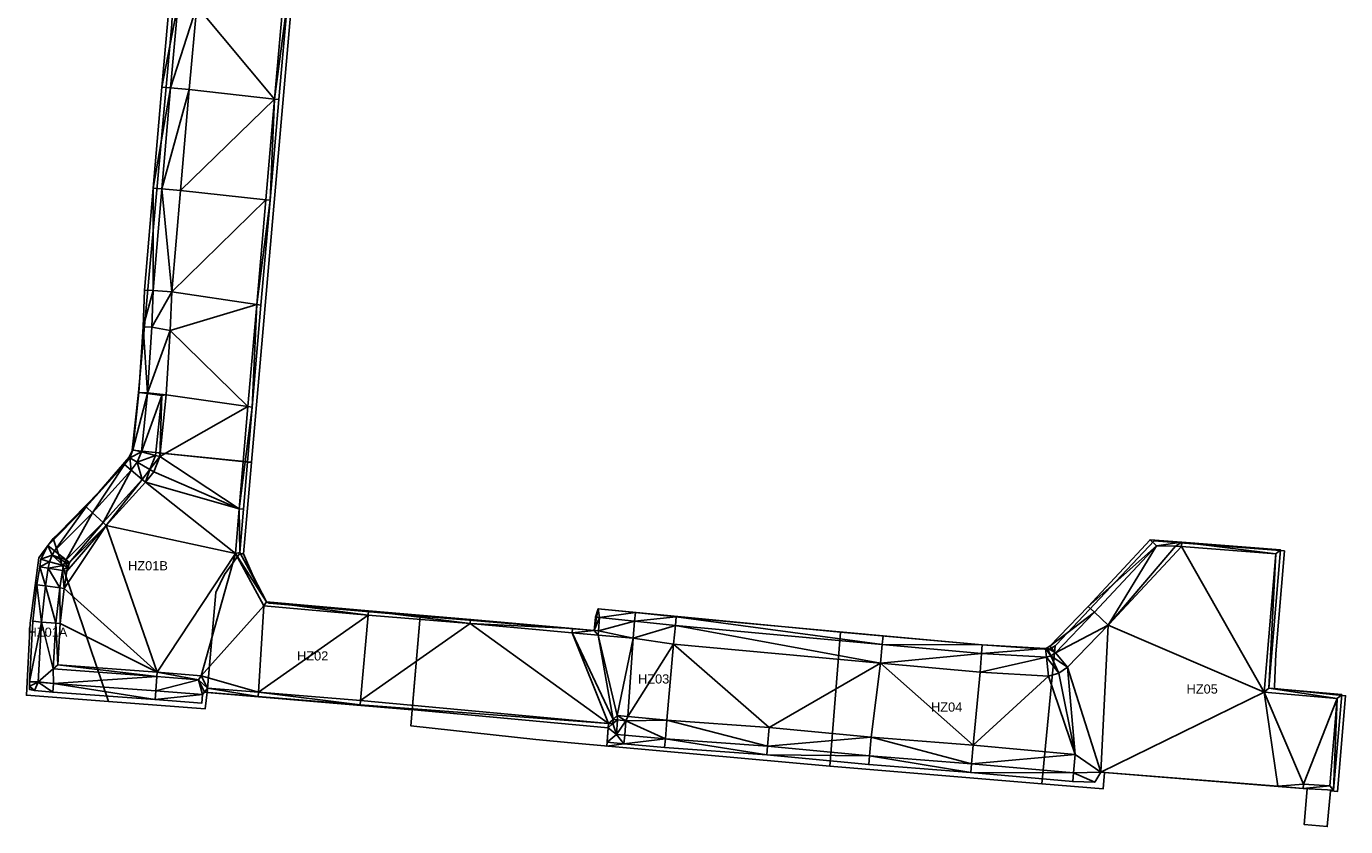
# Model space of a CAD drawing. Header units: inches. Extents: x 165249 to 166515, y 421241 to 425252.
# Tile 1 of 8: x 165536 to 166181, y 421241 to 421632. Entities that reach past the tile are written whole.
import ezdxf

# ---------------------------------------------------------------- set-up
doc = ezdxf.new("R2010")
doc.units = ezdxf.units.IN
doc.header["$MEASUREMENT"] = 0
for name, color, linetype in [('_MODEL', 7, 'Continuous'), ('Model_TIN', 9, 'Continuous'), ('TI21280_Monstervakken_0103', 5, 'Continuous')]:
    doc.layers.add(name, color=color, linetype=linetype)
doc.styles.get("Standard").update_dxf_attribs({"font": 'arial.ttf'})

msp = doc.modelspace()

# ---------------------------------------------------------------- linework, layer by layer
at = {"layer": '_MODEL', "color": 4}
msp.add_line((165591.3, 421452.86, 4.9), (165593.3, 421484.92, 4.9), dxfattribs=at)
at = {"layer": '_MODEL', "color": 3}
msp.add_line((165595.54, 421452.59, 3.2), (165597.55, 421484.69, 3.2), dxfattribs=at)
at = {"layer": '_MODEL', "color": 6}
for p, q in [((165604.66, 421451.75, 0.15), (165606.62, 421483.17, 0.15)), ((165820.68, 421291.02, 0.15), (165824.92, 421294.9, 0.15))]:
    msp.add_line(p, q, dxfattribs=at)
at = {"layer": '_MODEL', "color": 8}
for p, q in [((166085.22, 421380.85, 4.9), (166088.34, 421377.95, 3.2)), ((166085.22, 421380.85, 4.9), (166100.62, 421379.67, 0.85)), ((166088.34, 421377.95, 3.2), (166100.62, 421379.67, 0.85)), ((166097.68, 421377.65, 0.85), (166088.34, 421377.95, 3.2)), ((166097.68, 421377.65, 0.85), (166100.46, 421377.57, 0.15)), ((166100.46, 421377.57, 0.15), (166100.62, 421379.67, 0.85)), ((165814.24, 421342.99, 3.2), (165815.63, 421347.17, 4.9)), ((165816.33, 421342.83, 3.2), (165815.63, 421347.17, 4.9)), ((165813.73, 421336.56, 0.85), (165814.24, 421342.99, 3.2)), ((165815.84, 421336.38, 0.85), (165816.33, 421342.83, 3.2)), ((165815.65, 421334.28, 0.15), (165813.73, 421336.56, 0.85)), ((165813.73, 421336.56, 0.85), (165815.84, 421336.38, 0.85)), ((165815.65, 421334.28, 0.15), (165815.84, 421336.38, 0.85)), ((165622.32, 421305.16, 3.2), (165620.39, 421312.39, 0.85)), ((165622.32, 421305.16, 3.2), (165623.4, 421306.4, 0.85)), ((165621.98, 421300.92, 4.9), (165622.32, 421305.16, 3.2)), ((165822.72, 421290.98, 0.85), (165822.92, 421293.07, 0.15)), ((165824.58, 421285.76, 3.2), (165825.04, 421292.78, 0.85)), ((165820.48, 421288.93, 0.85), (165819.9, 421279.93, 4.9)), ((165820.48, 421288.93, 0.85), (165820.68, 421291.02, 0.15)), ((165824.58, 421285.76, 3.2), (165829.17, 421292.39, 0.85)), ((166058.14, 421262.44, 3.2), (166061.1, 421267.2, 0.15)), ((166047.39, 421262.64, 4.9), (166058.14, 421262.44, 3.2)), ((166160.03, 421259.25, 0.85), (166160.14, 421261.35, 0.15)), ((166147.59, 421260.36, 0.15), (166160.02, 421259.25, 0.85))]:
    msp.add_line(p, q, dxfattribs=at)
at = {"layer": '_MODEL', "color": 2}
for p, q in [((166097.68, 421377.65, 0.85), (166100.62, 421379.67, 0.85)), ((165822.72, 421290.98, 0.85), (165825.04, 421292.78, 0.85)), ((165825.04, 421292.78, 0.85), (165829.17, 421292.39, 0.85)), ((165820.48, 421288.93, 0.85), (165822.72, 421290.98, 0.85))]:
    msp.add_line(p, q, dxfattribs=at)
at = {"layer": '_MODEL', "color": 4, "elevation": 4.9}
for points in [[(165608.3, 421651.71), (165606.27, 421643.95), (165602.5, 421602.04), (165598.24, 421552.74), (165594.09, 421502.86), (165593.3, 421484.92)], [(165591.3, 421452.83), (165588.39, 421424.81), (165586.81, 421420.9), (165584.25, 421417.66), (165565.61, 421397), (165546.75, 421378.02), (165543.45, 421371.3), (165542.85, 421367.58), (165541.44, 421358.88), (165539.43, 421341), (165537.82, 421311.5), (165537.82, 421309.25), (165537.85, 421307.77), (165537.88, 421307.6), (165540.25, 421307.23), (165549.3, 421306.42), (165599.16, 421302.77), (165621.98, 421300.92)], [(165815.63, 421347.17), (165833.88, 421345.27), (165853.77, 421343.19), (165954.75, 421333.87), (166003.15, 421329.56), (166034.05, 421327.74), (166034.86, 421327.98), (166036.28, 421328.92), (166055.02, 421348.31), (166085.22, 421380.85)], [(166047.39, 421262.64), (165997.59, 421267.07), (165947.74, 421271.01), (165897.96, 421275.68), (165848.08, 421279.28), (165828.17, 421281.14), (165820.07, 421281.93)]]:
    msp.add_lwpolyline(points, dxfattribs=at)
at = {"layer": '_MODEL', "color": 3, "elevation": 3.2}
for points in [[(165612.52, 421651.08), (165610.47, 421643.22), (165606.73, 421601.66), (165602.47, 421552.38), (165598.33, 421502.59), (165597.55, 421484.69)], [(165595.52, 421452.33), (165592.56, 421423.77), (165590.52, 421418.73), (165587.49, 421414.92), (165568.7, 421394.07), (165550.13, 421375.39), (165548.86, 421373.26), (165547.57, 421370.14), (165547.05, 421366.9), (165545.65, 421358.3), (165543.66, 421340.64), (165542.07, 421311.38), (165542.07, 421311.33), (165549.64, 421310.66), (165599.49, 421307.01), (165622.32, 421305.16)], [(165816.33, 421342.83), (165833.44, 421341.04), (165853.36, 421338.96), (165954.37, 421329.64), (166002.84, 421325.32), (166034.55, 421323.46), (166036.67, 421324.08), (166039.02, 421325.64), (166058.11, 421345.39), (166088.34, 421377.95)], [(166058.14, 421262.44), (166047.77, 421266.87), (165997.95, 421271.31), (165948.11, 421275.24), (165898.31, 421279.91), (165848.43, 421283.52), (165828.57, 421285.37), (165824.58, 421285.76)]]:
    msp.add_lwpolyline(points, dxfattribs=at)
at = {"layer": '_MODEL', "color": 6, "elevation": 0.15}
for points in [[(165621.65, 421650.29), (165619.52, 421641.64), (165615.85, 421600.86), (165611.59, 421551.6), (165607.46, 421502.01), (165606.62, 421483.17)], [(165815.65, 421334.28), (165802.88, 421335.42), (165753.09, 421339.85), (165703.26, 421344.01), (165652.33, 421348.55), (165638.4, 421374.16), (165640.24, 421396.04), (165644.49, 421445.91), (165648.83, 421495.76), (165653.28, 421547.02), (165657.6, 421596.11), (165661.97, 421645.93), (165662.46, 421651.18)], [(165604.66, 421451.75), (165601.53, 421421.54), (165598.51, 421414.08), (165594.48, 421409), (165575.34, 421387.78), (165557.4, 421369.73), (165557.06, 421369.15), (165556.43, 421367.64), (165556.08, 421365.44), (165554.72, 421357.06), (165552.79, 421339.88), (165551.68, 421319.68), (165600.19, 421316.13), (165621.71, 421314.39)], [(165832.77, 421332.76), (165852.46, 421329.85), (165953.54, 421320.53), (166002.17, 421316.2), (166035.6, 421314.23), (166040.58, 421315.7), (166044.9, 421318.57), (166064.75, 421339.09), (166100.46, 421377.57)], [(166100.46, 421377.57), (166146.6, 421374.01), (166140.99, 421306.42), (166176.51, 421303.25), (166172.92, 421260.63), (166160.14, 421261.35)], [(165832.77, 421332.76), (165815.65, 421334.28)], [(165621.71, 421314.39), (165624.78, 421308.38)], [(165624.77, 421308.38), (165649.69, 421306.39), (165699.54, 421302.36), (165820.68, 421291.02)], [(165830.05, 421294.42), (165824.92, 421294.9)], [(166061.1, 421267.2), (166048.58, 421275.98), (165998.71, 421280.42), (165948.9, 421284.36), (165899.07, 421289.03), (165849.19, 421292.64), (165830.05, 421294.42)], [(166061.1, 421267.2), (166147.59, 421260.36), (166160.14, 421261.35)]]:
    msp.add_lwpolyline(points, dxfattribs=at)
at = {"layer": '_MODEL', "color": 2, "elevation": 0.85}
for points in [[(165813.73, 421336.56), (165803.07, 421337.51), (165753.27, 421341.94), (165703.44, 421346.11), (165653.64, 421350.54), (165640.54, 421374.61), (165642.34, 421395.87), (165646.58, 421445.73), (165650.92, 421495.58), (165655.38, 421546.84), (165659.69, 421595.93), (165664.07, 421645.75), (165664.55, 421650.98)], [(165602.51, 421451.37), (165599.47, 421422.06), (165596.68, 421415.15), (165592.87, 421410.36), (165573.82, 421389.23), (165555.73, 421371.03), (165555.17, 421370.09), (165554.4, 421368.21), (165554.01, 421365.77), (165552.64, 421357.35), (165550.69, 421340.06), (165549.47, 421317.74), (165600.03, 421314.04), (165620.39, 421312.39)], [(166100.62, 421379.67), (166148.86, 421375.94), (166143.26, 421308.33), (166178.77, 421305.16), (166174.85, 421258.42), (166160.02, 421259.25)], [(165620.39, 421312.39), (165623.4, 421306.4), (165649.52, 421304.29), (165699.36, 421300.26), (165820.48, 421288.93)]]:
    msp.add_lwpolyline(points, dxfattribs=at)
at = {"layer": 'Model_TIN'}
for points in [[(165610.47, 421643.22, 3.2), (165602.5, 421602.04, 4.9), (165606.27, 421643.95, 4.9), (165610.47, 421643.22, 3.2)], [(165606.73, 421601.66, 3.2), (165602.5, 421602.04, 4.9), (165610.47, 421643.22, 3.2), (165606.73, 421601.66, 3.2)], [(165619.52, 421641.64, 0.15), (165606.73, 421601.66, 3.2), (165610.47, 421643.22, 3.2), (165619.52, 421641.64, 0.15)], [(165615.85, 421600.86, 0.15), (165606.73, 421601.66, 3.2), (165619.52, 421641.64, 0.15), (165615.85, 421600.86, 0.15)], [(165615.85, 421600.86, 0.15), (165619.52, 421641.64, 0.15), (165657.6, 421596.11, 0.15), (165615.85, 421600.86, 0.15)], [(165661.97, 421645.93, 0.15), (165657.6, 421596.11, 0.15), (165619.52, 421641.64, 0.15), (165661.97, 421645.93, 0.15)], [(165661.97, 421645.93, 0.15), (165664.07, 421645.75, 0.85), (165657.6, 421596.11, 0.15), (165661.97, 421645.93, 0.15)], [(165657.6, 421596.11, 0.15), (165664.07, 421645.75, 0.85), (165659.69, 421595.93, 0.85), (165657.6, 421596.11, 0.15)], [(165598.24, 421552.74, 4.9), (165602.5, 421602.04, 4.9), (165606.73, 421601.66, 3.2), (165598.24, 421552.74, 4.9)], [(165602.47, 421552.38, 3.2), (165598.24, 421552.74, 4.9), (165606.73, 421601.66, 3.2), (165602.47, 421552.38, 3.2)], [(165606.73, 421601.66, 3.2), (165615.85, 421600.86, 0.15), (165602.47, 421552.38, 3.2), (165606.73, 421601.66, 3.2)], [(165615.85, 421600.86, 0.15), (165611.59, 421551.6, 0.15), (165602.47, 421552.38, 3.2), (165615.85, 421600.86, 0.15)], [(165615.85, 421600.86, 0.15), (165657.6, 421596.11, 0.15), (165611.59, 421551.6, 0.15), (165615.85, 421600.86, 0.15)], [(165653.28, 421547.02, 0.15), (165611.59, 421551.6, 0.15), (165657.6, 421596.11, 0.15), (165653.28, 421547.02, 0.15)], [(165657.6, 421596.11, 0.15), (165655.38, 421546.84, 0.85), (165653.28, 421547.02, 0.15), (165657.6, 421596.11, 0.15)], [(165657.6, 421596.11, 0.15), (165659.69, 421595.93, 0.85), (165655.38, 421546.84, 0.85), (165657.6, 421596.11, 0.15)], [(165598.33, 421502.59, 3.2), (165594.09, 421502.86, 4.9), (165598.24, 421552.74, 4.9), (165598.33, 421502.59, 3.2)], [(165598.33, 421502.59, 3.2), (165598.24, 421552.74, 4.9), (165602.47, 421552.38, 3.2), (165598.33, 421502.59, 3.2)], [(165602.47, 421552.38, 3.2), (165607.46, 421502.01, 0.15), (165598.33, 421502.59, 3.2), (165602.47, 421552.38, 3.2)], [(165602.47, 421552.38, 3.2), (165611.59, 421551.6, 0.15), (165607.46, 421502.01, 0.15), (165602.47, 421552.38, 3.2)], [(165653.28, 421547.02, 0.15), (165607.46, 421502.01, 0.15), (165611.59, 421551.6, 0.15), (165653.28, 421547.02, 0.15)], [(165648.83, 421495.76, 0.15), (165607.46, 421502.01, 0.15), (165653.28, 421547.02, 0.15), (165648.83, 421495.76, 0.15)], [(165653.28, 421547.02, 0.15), (165655.38, 421546.84, 0.85), (165648.83, 421495.76, 0.15), (165653.28, 421547.02, 0.15)], [(165655.38, 421546.84, 0.85), (165650.92, 421495.58, 0.85), (165648.83, 421495.76, 0.15), (165655.38, 421546.84, 0.85)], [(165598.33, 421502.59, 3.2), (165593.3, 421484.92, 4.9), (165594.09, 421502.86, 4.9), (165598.33, 421502.59, 3.2)], [(165598.33, 421502.59, 3.2), (165597.55, 421484.69, 3.2), (165593.3, 421484.92, 4.9), (165598.33, 421502.59, 3.2)], [(165597.55, 421484.69, 3.2), (165598.33, 421502.59, 3.2), (165607.46, 421502.01, 0.15), (165597.55, 421484.69, 3.2)], [(165597.55, 421484.69, 3.2), (165607.46, 421502.01, 0.15), (165606.62, 421483.17, 0.15), (165597.55, 421484.69, 3.2)], [(165648.83, 421495.76, 0.15), (165606.62, 421483.17, 0.15), (165607.46, 421502.01, 0.15), (165648.83, 421495.76, 0.15)], [(165606.62, 421483.17, 0.15), (165648.83, 421495.76, 0.15), (165644.49, 421445.91, 0.15), (165606.62, 421483.17, 0.15)], [(165646.58, 421445.73, 0.85), (165644.49, 421445.91, 0.15), (165648.83, 421495.76, 0.15), (165646.58, 421445.73, 0.85)], [(165648.83, 421495.76, 0.15), (165650.92, 421495.58, 0.85), (165646.58, 421445.73, 0.85), (165648.83, 421495.76, 0.15)], [(165591.3, 421452.86, 4.9), (165593.3, 421484.92, 4.9), (165595.54, 421452.59, 3.2), (165591.3, 421452.86, 4.9)], [(165593.3, 421484.92, 4.9), (165597.55, 421484.69, 3.2), (165595.54, 421452.59, 3.2), (165593.3, 421484.92, 4.9)], [(165597.55, 421484.69, 3.2), (165606.62, 421483.17, 0.15), (165595.54, 421452.59, 3.2), (165597.55, 421484.69, 3.2)], [(165595.54, 421452.59, 3.2), (165606.62, 421483.17, 0.15), (165604.66, 421451.75, 0.15), (165595.54, 421452.59, 3.2)], [(165644.49, 421445.91, 0.15), (165604.66, 421451.75, 0.15), (165606.62, 421483.17, 0.15), (165644.49, 421445.91, 0.15)], [(165595.52, 421452.33, 3.2), (165588.39, 421424.81, 4.9), (165591.3, 421452.83, 4.9), (165595.52, 421452.33, 3.2)], [(165592.56, 421423.77, 3.2), (165588.39, 421424.81, 4.9), (165595.52, 421452.33, 3.2), (165592.56, 421423.77, 3.2)], [(165595.52, 421452.33, 3.2), (165591.3, 421452.83, 4.9), (165591.3, 421452.86, 4.9), (165595.52, 421452.33, 3.2)], [(165591.3, 421452.86, 4.9), (165595.54, 421452.59, 3.2), (165595.52, 421452.33, 3.2), (165591.3, 421452.86, 4.9)], [(165602.51, 421451.37, 0.85), (165592.56, 421423.77, 3.2), (165595.52, 421452.33, 3.2), (165602.51, 421451.37, 0.85)], [(165599.47, 421422.06, 0.85), (165592.56, 421423.77, 3.2), (165602.51, 421451.37, 0.85), (165599.47, 421422.06, 0.85)], [(165602.51, 421451.37, 0.85), (165595.52, 421452.33, 3.2), (165595.54, 421452.59, 3.2), (165602.51, 421451.37, 0.85)], [(165602.51, 421451.37, 0.85), (165595.54, 421452.59, 3.2), (165604.66, 421451.75, 0.15), (165602.51, 421451.37, 0.85)], [(165599.47, 421422.06, 0.85), (165602.51, 421451.37, 0.85), (165601.53, 421421.54, 0.15), (165599.47, 421422.06, 0.85)], [(165601.53, 421421.54, 0.15), (165604.66, 421451.75, 0.15), (165644.49, 421445.91, 0.15), (165601.53, 421421.54, 0.15)], [(165602.51, 421451.37, 0.85), (165604.66, 421451.75, 0.15), (165601.53, 421421.54, 0.15), (165602.51, 421451.37, 0.85)], [(165644.49, 421445.91, 0.15), (165640.24, 421396.04, 0.15), (165601.53, 421421.54, 0.15), (165644.49, 421445.91, 0.15)], [(165646.58, 421445.73, 0.85), (165640.24, 421396.04, 0.15), (165644.49, 421445.91, 0.15), (165646.58, 421445.73, 0.85)], [(165642.34, 421395.87, 0.85), (165640.24, 421396.04, 0.15), (165646.58, 421445.73, 0.85), (165642.34, 421395.87, 0.85)], [(165592.56, 421423.77, 3.2), (165586.81, 421420.9, 4.9), (165588.39, 421424.81, 4.9), (165592.56, 421423.77, 3.2)], [(165590.52, 421418.73, 3.2), (165586.81, 421420.9, 4.9), (165592.56, 421423.77, 3.2), (165590.52, 421418.73, 3.2)], [(165599.47, 421422.06, 0.85), (165590.52, 421418.73, 3.2), (165592.56, 421423.77, 3.2), (165599.47, 421422.06, 0.85)], [(165596.68, 421415.15, 0.85), (165590.52, 421418.73, 3.2), (165599.47, 421422.06, 0.85), (165596.68, 421415.15, 0.85)], [(165596.68, 421415.15, 0.85), (165599.47, 421422.06, 0.85), (165601.53, 421421.54, 0.15), (165596.68, 421415.15, 0.85)], [(165568.7, 421394.07, 3.2), (165565.61, 421397, 4.9), (165584.25, 421417.66, 4.9), (165568.7, 421394.07, 3.2)], [(165568.7, 421394.07, 3.2), (165584.25, 421417.66, 4.9), (165587.49, 421414.92, 3.2), (165568.7, 421394.07, 3.2)], [(165587.49, 421414.92, 3.2), (165584.25, 421417.66, 4.9), (165586.81, 421420.9, 4.9), (165587.49, 421414.92, 3.2)], [(165587.49, 421414.92, 3.2), (165586.81, 421420.9, 4.9), (165590.52, 421418.73, 3.2), (165587.49, 421414.92, 3.2)], [(165590.52, 421418.73, 3.2), (165592.87, 421410.36, 0.85), (165587.49, 421414.92, 3.2), (165590.52, 421418.73, 3.2)], [(165590.52, 421418.73, 3.2), (165596.68, 421415.15, 0.85), (165592.87, 421410.36, 0.85), (165590.52, 421418.73, 3.2)], [(165598.51, 421414.08, 0.15), (165596.68, 421415.15, 0.85), (165601.53, 421421.54, 0.15), (165598.51, 421414.08, 0.15)], [(165598.51, 421414.08, 0.15), (165601.53, 421421.54, 0.15), (165640.24, 421396.04, 0.15), (165598.51, 421414.08, 0.15)], [(165587.49, 421414.92, 3.2), (165573.82, 421389.23, 0.85), (165568.7, 421394.07, 3.2), (165587.49, 421414.92, 3.2)], [(165587.49, 421414.92, 3.2), (165592.87, 421410.36, 0.85), (165573.82, 421389.23, 0.85), (165587.49, 421414.92, 3.2)], [(165575.34, 421387.78, 0.15), (165573.82, 421389.23, 0.85), (165592.87, 421410.36, 0.85), (165575.34, 421387.78, 0.15)], [(165594.48, 421409, 0.15), (165575.34, 421387.78, 0.15), (165592.87, 421410.36, 0.85), (165594.48, 421409, 0.15)], [(165594.48, 421409, 0.15), (165638.4, 421374.16, 0.15), (165575.34, 421387.78, 0.15), (165594.48, 421409, 0.15)], [(165594.48, 421409, 0.15), (165592.87, 421410.36, 0.85), (165596.68, 421415.15, 0.85), (165594.48, 421409, 0.15)], [(165596.68, 421415.15, 0.85), (165598.51, 421414.08, 0.15), (165594.48, 421409, 0.15), (165596.68, 421415.15, 0.85)], [(165598.51, 421414.08, 0.15), (165640.24, 421396.04, 0.15), (165594.48, 421409, 0.15), (165598.51, 421414.08, 0.15)], [(165640.24, 421396.04, 0.15), (165638.4, 421374.16, 0.15), (165594.48, 421409, 0.15), (165640.24, 421396.04, 0.15)], [(165565.61, 421397, 4.9), (165550.13, 421375.39, 3.2), (165546.75, 421378.02, 4.9), (165565.61, 421397, 4.9)], [(165568.7, 421394.07, 3.2), (165550.13, 421375.39, 3.2), (165565.61, 421397, 4.9), (165568.7, 421394.07, 3.2)], [(165640.54, 421374.61, 0.85), (165638.4, 421374.16, 0.15), (165640.24, 421396.04, 0.15), (165640.54, 421374.61, 0.85)], [(165640.54, 421374.61, 0.85), (165640.24, 421396.04, 0.15), (165642.34, 421395.87, 0.85), (165640.54, 421374.61, 0.85)], [(165555.73, 421371.03, 0.85), (165550.13, 421375.39, 3.2), (165568.7, 421394.07, 3.2), (165555.73, 421371.03, 0.85)], [(165568.7, 421394.07, 3.2), (165573.82, 421389.23, 0.85), (165555.73, 421371.03, 0.85), (165568.7, 421394.07, 3.2)], [(165575.34, 421387.78, 0.15), (165600.19, 421316.13, 0.15), (165554.72, 421357.06, 0.15), (165575.34, 421387.78, 0.15)], [(165556.08, 421365.44, 0.15), (165575.34, 421387.78, 0.15), (165554.72, 421357.06, 0.15), (165556.08, 421365.44, 0.15)], [(165557.4, 421369.73, 0.15), (165555.73, 421371.03, 0.85), (165573.82, 421389.23, 0.85), (165557.4, 421369.73, 0.15)], [(165556.08, 421365.44, 0.15), (165557.4, 421369.73, 0.15), (165575.34, 421387.78, 0.15), (165556.08, 421365.44, 0.15)], [(165557.4, 421369.73, 0.15), (165573.82, 421389.23, 0.85), (165575.34, 421387.78, 0.15), (165557.4, 421369.73, 0.15)], [(165575.34, 421387.78, 0.15), (165638.4, 421374.16, 0.15), (165600.19, 421316.13, 0.15), (165575.34, 421387.78, 0.15)], [(165543.45, 421371.3, 4.9), (165546.75, 421378.02, 4.9), (165548.86, 421373.26, 3.2), (165543.45, 421371.3, 4.9)], [(165546.75, 421378.02, 4.9), (165550.13, 421375.39, 3.2), (165548.86, 421373.26, 3.2), (165546.75, 421378.02, 4.9)], [(166085.22, 421380.85, 4.9), (166088.34, 421377.95, 3.2), (166055.02, 421348.31, 4.9), (166085.22, 421380.85, 4.9)], [(166055.02, 421348.31, 4.9), (166088.34, 421377.95, 3.2), (166058.11, 421345.39, 3.2), (166055.02, 421348.31, 4.9)], [(166058.11, 421345.39, 3.2), (166088.34, 421377.95, 3.2), (166064.75, 421339.09, 0.15), (166058.11, 421345.39, 3.2)], [(166064.75, 421339.09, 0.15), (166088.34, 421377.95, 3.2), (166097.68, 421377.65, 0.85), (166064.75, 421339.09, 0.15)], [(166064.75, 421339.09, 0.15), (166097.68, 421377.65, 0.85), (166100.46, 421377.57, 0.15), (166064.75, 421339.09, 0.15)], [(166064.75, 421339.09, 0.15), (166100.46, 421377.57, 0.15), (166140.99, 421306.42, 0.15), (166064.75, 421339.09, 0.15)], [(166088.34, 421377.95, 3.2), (166085.22, 421380.85, 4.9), (166100.62, 421379.67, 0.85), (166088.34, 421377.95, 3.2)], [(166100.62, 421379.67, 0.85), (166097.68, 421377.65, 0.85), (166088.34, 421377.95, 3.2), (166100.62, 421379.67, 0.85)], [(166100.46, 421377.57, 0.15), (166097.68, 421377.65, 0.85), (166100.62, 421379.67, 0.85), (166100.46, 421377.57, 0.15)], [(166146.6, 421374.01, 0.15), (166100.46, 421377.57, 0.15), (166100.62, 421379.67, 0.85), (166146.6, 421374.01, 0.15)], [(166140.99, 421306.42, 0.15), (166100.46, 421377.57, 0.15), (166146.6, 421374.01, 0.15), (166140.99, 421306.42, 0.15)], [(166146.6, 421374.01, 0.15), (166100.62, 421379.67, 0.85), (166148.86, 421375.94, 0.85), (166146.6, 421374.01, 0.15)], [(165542.85, 421367.58, 4.9), (165543.45, 421371.3, 4.9), (165547.57, 421370.14, 3.2), (165542.85, 421367.58, 4.9)], [(165542.85, 421367.58, 4.9), (165547.57, 421370.14, 3.2), (165547.05, 421366.9, 3.2), (165542.85, 421367.58, 4.9)], [(165548.86, 421373.26, 3.2), (165547.57, 421370.14, 3.2), (165543.45, 421371.3, 4.9), (165548.86, 421373.26, 3.2)], [(165554.4, 421368.21, 0.85), (165547.05, 421366.9, 3.2), (165547.57, 421370.14, 3.2), (165554.4, 421368.21, 0.85)], [(165554.4, 421368.21, 0.85), (165547.57, 421370.14, 3.2), (165548.86, 421373.26, 3.2), (165554.4, 421368.21, 0.85)], [(165548.86, 421373.26, 3.2), (165550.13, 421375.39, 3.2), (165555.73, 421371.03, 0.85), (165548.86, 421373.26, 3.2)], [(165555.17, 421370.09, 0.85), (165548.86, 421373.26, 3.2), (165555.73, 421371.03, 0.85), (165555.17, 421370.09, 0.85)], [(165555.17, 421370.09, 0.85), (165554.4, 421368.21, 0.85), (165548.86, 421373.26, 3.2), (165555.17, 421370.09, 0.85)], [(165555.17, 421370.09, 0.85), (165556.43, 421367.64, 0.15), (165554.4, 421368.21, 0.85), (165555.17, 421370.09, 0.85)], [(165557.4, 421369.73, 0.15), (165555.17, 421370.09, 0.85), (165555.73, 421371.03, 0.85), (165557.4, 421369.73, 0.15)], [(165557.06, 421369.15, 0.15), (165556.43, 421367.64, 0.15), (165555.17, 421370.09, 0.85), (165557.06, 421369.15, 0.15)], [(165557.4, 421369.73, 0.15), (165557.06, 421369.15, 0.15), (165555.17, 421370.09, 0.85), (165557.4, 421369.73, 0.15)], [(165638.4, 421374.16, 0.15), (165621.71, 421314.39, 0.15), (165600.19, 421316.13, 0.15), (165638.4, 421374.16, 0.15)], [(165652.33, 421348.55, 0.15), (165621.71, 421314.39, 0.15), (165638.4, 421374.16, 0.15), (165652.33, 421348.55, 0.15)], [(165640.54, 421374.61, 0.85), (165653.64, 421350.54, 0.85), (165638.4, 421374.16, 0.15), (165640.54, 421374.61, 0.85)], [(165653.64, 421350.54, 0.85), (165652.33, 421348.55, 0.15), (165638.4, 421374.16, 0.15), (165653.64, 421350.54, 0.85)], [(166146.6, 421374.01, 0.15), (166143.26, 421308.33, 0.85), (166140.99, 421306.42, 0.15), (166146.6, 421374.01, 0.15)], [(166143.26, 421308.33, 0.85), (166146.6, 421374.01, 0.15), (166148.86, 421375.94, 0.85), (166143.26, 421308.33, 0.85)], [(165541.44, 421358.88, 4.9), (165542.85, 421367.58, 4.9), (165545.65, 421358.3, 3.2), (165541.44, 421358.88, 4.9)], [(165547.05, 421366.9, 3.2), (165545.65, 421358.3, 3.2), (165542.85, 421367.58, 4.9), (165547.05, 421366.9, 3.2)], [(165547.05, 421366.9, 3.2), (165552.64, 421357.35, 0.85), (165545.65, 421358.3, 3.2), (165547.05, 421366.9, 3.2)], [(165554.01, 421365.77, 0.85), (165547.05, 421366.9, 3.2), (165554.4, 421368.21, 0.85), (165554.01, 421365.77, 0.85)], [(165552.64, 421357.35, 0.85), (165547.05, 421366.9, 3.2), (165554.01, 421365.77, 0.85), (165552.64, 421357.35, 0.85)], [(165552.64, 421357.35, 0.85), (165554.01, 421365.77, 0.85), (165554.72, 421357.06, 0.15), (165552.64, 421357.35, 0.85)], [(165556.43, 421367.64, 0.15), (165554.01, 421365.77, 0.85), (165554.4, 421368.21, 0.85), (165556.43, 421367.64, 0.15)], [(165556.43, 421367.64, 0.15), (165556.08, 421365.44, 0.15), (165554.01, 421365.77, 0.85), (165556.43, 421367.64, 0.15)], [(165556.08, 421365.44, 0.15), (165554.72, 421357.06, 0.15), (165554.01, 421365.77, 0.85), (165556.08, 421365.44, 0.15)], [(165556.43, 421367.64, 0.15), (165557.4, 421369.73, 0.15), (165556.08, 421365.44, 0.15), (165556.43, 421367.64, 0.15)], [(165556.43, 421367.64, 0.15), (165557.06, 421369.15, 0.15), (165557.4, 421369.73, 0.15), (165556.43, 421367.64, 0.15)], [(165543.66, 421340.64, 3.2), (165539.43, 421341, 4.9), (165541.44, 421358.88, 4.9), (165543.66, 421340.64, 3.2)], [(165545.65, 421358.3, 3.2), (165543.66, 421340.64, 3.2), (165541.44, 421358.88, 4.9), (165545.65, 421358.3, 3.2)], [(165543.66, 421340.64, 3.2), (165545.65, 421358.3, 3.2), (165550.69, 421340.06, 0.85), (165543.66, 421340.64, 3.2)], [(165545.65, 421358.3, 3.2), (165552.64, 421357.35, 0.85), (165550.69, 421340.06, 0.85), (165545.65, 421358.3, 3.2)], [(165550.69, 421340.06, 0.85), (165552.64, 421357.35, 0.85), (165552.79, 421339.88, 0.15), (165550.69, 421340.06, 0.85)], [(165552.64, 421357.35, 0.85), (165554.72, 421357.06, 0.15), (165552.79, 421339.88, 0.15), (165552.64, 421357.35, 0.85)], [(165600.19, 421316.13, 0.15), (165552.79, 421339.88, 0.15), (165554.72, 421357.06, 0.15), (165600.19, 421316.13, 0.15)], [(165652.33, 421348.55, 0.15), (165649.69, 421306.39, 0.15), (165621.71, 421314.39, 0.15), (165652.33, 421348.55, 0.15)], [(165652.33, 421348.55, 0.15), (165703.26, 421344.01, 0.15), (165649.69, 421306.39, 0.15), (165652.33, 421348.55, 0.15)], [(165652.33, 421348.55, 0.15), (165653.64, 421350.54, 0.85), (165703.26, 421344.01, 0.15), (165652.33, 421348.55, 0.15)], [(165653.64, 421350.54, 0.85), (165703.44, 421346.11, 0.85), (165703.26, 421344.01, 0.15), (165653.64, 421350.54, 0.85)], [(165703.26, 421344.01, 0.15), (165703.44, 421346.11, 0.85), (165753.09, 421339.85, 0.15), (165703.26, 421344.01, 0.15)], [(165703.44, 421346.11, 0.85), (165753.27, 421341.94, 0.85), (165753.09, 421339.85, 0.15), (165703.44, 421346.11, 0.85)], [(165814.24, 421342.99, 3.2), (165815.63, 421347.17, 4.9), (165816.33, 421342.83, 3.2), (165814.24, 421342.99, 3.2)], [(165815.63, 421347.17, 4.9), (165815.63, 421347.17, 4.9), (165814.24, 421342.99, 3.2), (165815.63, 421347.17, 4.9)], [(165833.88, 421345.27, 4.9), (165816.33, 421342.83, 3.2), (165815.63, 421347.17, 4.9), (165833.88, 421345.27, 4.9)], [(165833.88, 421345.27, 4.9), (165833.44, 421341.04, 3.2), (165816.33, 421342.83, 3.2), (165833.88, 421345.27, 4.9)], [(165833.44, 421341.04, 3.2), (165833.88, 421345.27, 4.9), (165853.77, 421343.19, 4.9), (165833.44, 421341.04, 3.2)], [(166055.02, 421348.31, 4.9), (166058.11, 421345.39, 3.2), (166036.28, 421328.92, 4.9), (166055.02, 421348.31, 4.9)], [(166039.02, 421325.64, 3.2), (166036.28, 421328.92, 4.9), (166058.11, 421345.39, 3.2), (166039.02, 421325.64, 3.2)], [(166058.11, 421345.39, 3.2), (166064.75, 421339.09, 0.15), (166039.02, 421325.64, 3.2), (166058.11, 421345.39, 3.2)], [(165537.82, 421311.5, 4.9), (165539.43, 421341, 4.9), (165543.66, 421340.64, 3.2), (165537.82, 421311.5, 4.9)], [(165542.07, 421311.38, 3.2), (165537.82, 421311.5, 4.9), (165543.66, 421340.64, 3.2), (165542.07, 421311.38, 3.2)], [(165543.66, 421340.64, 3.2), (165549.47, 421317.74, 0.85), (165542.07, 421311.38, 3.2), (165543.66, 421340.64, 3.2)], [(165549.47, 421317.74, 0.85), (165543.66, 421340.64, 3.2), (165550.69, 421340.06, 0.85), (165549.47, 421317.74, 0.85)], [(165550.69, 421340.06, 0.85), (165551.68, 421319.68, 0.15), (165549.47, 421317.74, 0.85), (165550.69, 421340.06, 0.85)], [(165550.69, 421340.06, 0.85), (165552.79, 421339.88, 0.15), (165551.68, 421319.68, 0.15), (165550.69, 421340.06, 0.85)], [(165600.19, 421316.13, 0.15), (165551.68, 421319.68, 0.15), (165552.79, 421339.88, 0.15), (165600.19, 421316.13, 0.15)], [(165703.26, 421344.01, 0.15), (165699.54, 421302.36, 0.15), (165649.69, 421306.39, 0.15), (165703.26, 421344.01, 0.15)], [(165703.26, 421344.01, 0.15), (165753.09, 421339.85, 0.15), (165699.54, 421302.36, 0.15), (165703.26, 421344.01, 0.15)], [(165699.54, 421302.36, 0.15), (165753.09, 421339.85, 0.15), (165820.68, 421291.02, 0.15), (165699.54, 421302.36, 0.15)], [(165753.09, 421339.85, 0.15), (165753.27, 421341.94, 0.85), (165803.07, 421337.51, 0.85), (165753.09, 421339.85, 0.15)], [(165802.88, 421335.42, 0.15), (165820.68, 421291.02, 0.15), (165753.09, 421339.85, 0.15), (165802.88, 421335.42, 0.15)], [(165802.88, 421335.42, 0.15), (165753.09, 421339.85, 0.15), (165803.07, 421337.51, 0.85), (165802.88, 421335.42, 0.15)], [(165814.24, 421342.99, 3.2), (165816.33, 421342.83, 3.2), (165813.73, 421336.56, 0.85), (165814.24, 421342.99, 3.2)], [(165816.33, 421342.83, 3.2), (165815.84, 421336.38, 0.85), (165813.73, 421336.56, 0.85), (165816.33, 421342.83, 3.2)], [(165833.44, 421341.04, 3.2), (165815.84, 421336.38, 0.85), (165816.33, 421342.83, 3.2), (165833.44, 421341.04, 3.2)], [(165833.44, 421341.04, 3.2), (165832.77, 421332.76, 0.15), (165815.84, 421336.38, 0.85), (165833.44, 421341.04, 3.2)], [(165832.77, 421332.76, 0.15), (165833.44, 421341.04, 3.2), (165853.36, 421338.96, 3.2), (165832.77, 421332.76, 0.15)], [(165853.36, 421338.96, 3.2), (165852.46, 421329.85, 0.15), (165832.77, 421332.76, 0.15), (165853.36, 421338.96, 3.2)], [(165853.77, 421343.19, 4.9), (165853.36, 421338.96, 3.2), (165833.44, 421341.04, 3.2), (165853.77, 421343.19, 4.9)], [(165852.46, 421329.85, 0.15), (165853.36, 421338.96, 3.2), (165953.54, 421320.53, 0.15), (165852.46, 421329.85, 0.15)], [(165853.36, 421338.96, 3.2), (165853.77, 421343.19, 4.9), (165954.37, 421329.64, 3.2), (165853.36, 421338.96, 3.2)], [(165853.36, 421338.96, 3.2), (165954.37, 421329.64, 3.2), (165953.54, 421320.53, 0.15), (165853.36, 421338.96, 3.2)], [(165853.77, 421343.19, 4.9), (165954.75, 421333.87, 4.9), (165954.37, 421329.64, 3.2), (165853.77, 421343.19, 4.9)], [(166064.75, 421339.09, 0.15), (166044.9, 421318.57, 0.15), (166039.02, 421325.64, 3.2), (166064.75, 421339.09, 0.15)], [(166061.1, 421267.2, 0.15), (166044.9, 421318.57, 0.15), (166064.75, 421339.09, 0.15), (166061.1, 421267.2, 0.15)], [(166140.99, 421306.42, 0.15), (166061.1, 421267.2, 0.15), (166064.75, 421339.09, 0.15), (166140.99, 421306.42, 0.15)], [(165802.88, 421335.42, 0.15), (165803.07, 421337.51, 0.85), (165813.73, 421336.56, 0.85), (165802.88, 421335.42, 0.15)], [(165815.65, 421334.28, 0.15), (165802.88, 421335.42, 0.15), (165813.73, 421336.56, 0.85), (165815.65, 421334.28, 0.15)], [(165815.65, 421334.28, 0.15), (165822.92, 421293.07, 0.15), (165802.88, 421335.42, 0.15), (165815.65, 421334.28, 0.15)], [(165822.92, 421293.07, 0.15), (165820.68, 421291.02, 0.15), (165802.88, 421335.42, 0.15), (165822.92, 421293.07, 0.15)], [(165815.65, 421334.28, 0.15), (165813.73, 421336.56, 0.85), (165815.84, 421336.38, 0.85), (165815.65, 421334.28, 0.15)], [(165815.65, 421334.28, 0.15), (165815.84, 421336.38, 0.85), (165832.77, 421332.76, 0.15), (165815.65, 421334.28, 0.15)], [(165824.92, 421294.9, 0.15), (165815.65, 421334.28, 0.15), (165832.77, 421332.76, 0.15), (165824.92, 421294.9, 0.15)], [(165824.92, 421294.9, 0.15), (165822.92, 421293.07, 0.15), (165815.65, 421334.28, 0.15), (165824.92, 421294.9, 0.15)], [(165824.92, 421294.9, 0.15), (165832.77, 421332.76, 0.15), (165830.05, 421294.42, 0.15), (165824.92, 421294.9, 0.15)], [(165830.05, 421294.42, 0.15), (165832.77, 421332.76, 0.15), (165852.46, 421329.85, 0.15), (165830.05, 421294.42, 0.15)], [(165954.37, 421329.64, 3.2), (165954.75, 421333.87, 4.9), (166003.15, 421329.56, 4.9), (165954.37, 421329.64, 3.2)], [(165849.19, 421292.64, 0.15), (165830.05, 421294.42, 0.15), (165852.46, 421329.85, 0.15), (165849.19, 421292.64, 0.15)], [(165852.46, 421329.85, 0.15), (165899.07, 421289.03, 0.15), (165849.19, 421292.64, 0.15), (165852.46, 421329.85, 0.15)], [(165953.54, 421320.53, 0.15), (165899.07, 421289.03, 0.15), (165852.46, 421329.85, 0.15), (165953.54, 421320.53, 0.15)], [(165953.54, 421320.53, 0.15), (165954.37, 421329.64, 3.2), (166002.84, 421325.32, 3.2), (165953.54, 421320.53, 0.15)], [(166002.84, 421325.32, 3.2), (166002.17, 421316.2, 0.15), (165953.54, 421320.53, 0.15), (166002.84, 421325.32, 3.2)], [(166003.15, 421329.56, 4.9), (166002.84, 421325.32, 3.2), (165954.37, 421329.64, 3.2), (166003.15, 421329.56, 4.9)], [(166002.17, 421316.2, 0.15), (166002.84, 421325.32, 3.2), (166034.55, 421323.46, 3.2), (166002.17, 421316.2, 0.15)], [(166002.84, 421325.32, 3.2), (166003.15, 421329.56, 4.9), (166034.05, 421327.74, 4.9), (166002.84, 421325.32, 3.2)], [(166034.05, 421327.74, 4.9), (166034.55, 421323.46, 3.2), (166002.84, 421325.32, 3.2), (166034.05, 421327.74, 4.9)], [(166034.86, 421327.98, 4.9), (166036.67, 421324.08, 3.2), (166034.05, 421327.74, 4.9), (166034.86, 421327.98, 4.9)], [(166034.55, 421323.46, 3.2), (166034.05, 421327.74, 4.9), (166036.67, 421324.08, 3.2), (166034.55, 421323.46, 3.2)], [(166036.28, 421328.92, 4.9), (166039.02, 421325.64, 3.2), (166034.86, 421327.98, 4.9), (166036.28, 421328.92, 4.9)], [(166036.67, 421324.08, 3.2), (166034.86, 421327.98, 4.9), (166039.02, 421325.64, 3.2), (166036.67, 421324.08, 3.2)], [(166039.02, 421325.64, 3.2), (166044.9, 421318.57, 0.15), (166036.67, 421324.08, 3.2), (166039.02, 421325.64, 3.2)], [(165549.47, 421317.74, 0.85), (165551.68, 421319.68, 0.15), (165600.03, 421314.04, 0.85), (165549.47, 421317.74, 0.85)], [(165600.19, 421316.13, 0.15), (165600.03, 421314.04, 0.85), (165551.68, 421319.68, 0.15), (165600.19, 421316.13, 0.15)], [(165899.07, 421289.03, 0.15), (165953.54, 421320.53, 0.15), (165948.9, 421284.36, 0.15), (165899.07, 421289.03, 0.15)], [(165948.9, 421284.36, 0.15), (165953.54, 421320.53, 0.15), (165998.71, 421280.42, 0.15), (165948.9, 421284.36, 0.15)], [(165998.71, 421280.42, 0.15), (165953.54, 421320.53, 0.15), (166002.17, 421316.2, 0.15), (165998.71, 421280.42, 0.15)], [(166034.55, 421323.46, 3.2), (166035.6, 421314.23, 0.15), (166002.17, 421316.2, 0.15), (166034.55, 421323.46, 3.2)], [(166036.67, 421324.08, 3.2), (166040.58, 421315.7, 0.15), (166034.55, 421323.46, 3.2), (166036.67, 421324.08, 3.2)], [(166040.58, 421315.7, 0.15), (166035.6, 421314.23, 0.15), (166034.55, 421323.46, 3.2), (166040.58, 421315.7, 0.15)], [(166044.9, 421318.57, 0.15), (166040.58, 421315.7, 0.15), (166036.67, 421324.08, 3.2), (166044.9, 421318.57, 0.15)], [(166040.58, 421315.7, 0.15), (166044.9, 421318.57, 0.15), (166048.58, 421275.98, 0.15), (166040.58, 421315.7, 0.15)], [(166044.9, 421318.57, 0.15), (166061.1, 421267.2, 0.15), (166048.58, 421275.98, 0.15), (166044.9, 421318.57, 0.15)], [(165549.47, 421317.74, 0.85), (165549.64, 421310.66, 3.2), (165542.07, 421311.38, 3.2), (165549.47, 421317.74, 0.85)], [(165600.03, 421314.04, 0.85), (165549.64, 421310.66, 3.2), (165549.47, 421317.74, 0.85), (165600.03, 421314.04, 0.85)], [(165600.03, 421314.04, 0.85), (165599.49, 421307.01, 3.2), (165549.64, 421310.66, 3.2), (165600.03, 421314.04, 0.85)], [(165599.49, 421307.01, 3.2), (165600.03, 421314.04, 0.85), (165620.39, 421312.39, 0.85), (165599.49, 421307.01, 3.2)], [(165599.49, 421307.01, 3.2), (165620.39, 421312.39, 0.85), (165622.32, 421305.16, 3.2), (165599.49, 421307.01, 3.2)], [(165600.03, 421314.04, 0.85), (165600.19, 421316.13, 0.15), (165620.39, 421312.39, 0.85), (165600.03, 421314.04, 0.85)], [(165621.71, 421314.39, 0.15), (165620.39, 421312.39, 0.85), (165600.19, 421316.13, 0.15), (165621.71, 421314.39, 0.15)], [(165621.71, 421314.39, 0.15), (165624.77, 421308.38, 0.15), (165620.39, 421312.39, 0.85), (165621.71, 421314.39, 0.15)], [(165623.4, 421306.4, 0.85), (165622.32, 421305.16, 3.2), (165620.39, 421312.39, 0.85), (165623.4, 421306.4, 0.85)], [(165624.77, 421308.38, 0.15), (165623.4, 421306.4, 0.85), (165620.39, 421312.39, 0.85), (165624.77, 421308.38, 0.15)], [(165624.78, 421308.38, 0.15), (165624.77, 421308.38, 0.15), (165621.71, 421314.39, 0.15), (165624.78, 421308.38, 0.15)], [(165624.78, 421308.38, 0.15), (165621.71, 421314.39, 0.15), (165649.69, 421306.39, 0.15), (165624.78, 421308.38, 0.15)], [(165998.71, 421280.42, 0.15), (166002.17, 421316.2, 0.15), (166035.6, 421314.23, 0.15), (165998.71, 421280.42, 0.15)], [(166035.6, 421314.23, 0.15), (166048.58, 421275.98, 0.15), (165998.71, 421280.42, 0.15), (166035.6, 421314.23, 0.15)], [(166048.58, 421275.98, 0.15), (166035.6, 421314.23, 0.15), (166040.58, 421315.7, 0.15), (166048.58, 421275.98, 0.15)], [(165537.82, 421311.5, 4.9), (165542.07, 421311.38, 3.2), (165542.07, 421311.33, 3.2), (165537.82, 421311.5, 4.9)], [(165537.82, 421311.5, 4.9), (165542.07, 421311.33, 3.2), (165537.82, 421309.25, 4.9), (165537.82, 421311.5, 4.9)], [(165542.07, 421311.33, 3.2), (165540.25, 421307.23, 4.9), (165537.82, 421309.25, 4.9), (165542.07, 421311.33, 3.2)], [(165537.82, 421309.25, 4.9), (165540.25, 421307.23, 4.9), (165537.85, 421307.77, 4.9), (165537.82, 421309.25, 4.9)], [(165540.25, 421307.23, 4.9), (165537.88, 421307.6, 4.9), (165537.85, 421307.77, 4.9), (165540.25, 421307.23, 4.9)], [(165542.07, 421311.33, 3.2), (165549.3, 421306.42, 4.9), (165540.25, 421307.23, 4.9), (165542.07, 421311.33, 3.2)], [(165542.07, 421311.33, 3.2), (165542.07, 421311.38, 3.2), (165549.64, 421310.66, 3.2), (165542.07, 421311.33, 3.2)], [(165549.64, 421310.66, 3.2), (165549.3, 421306.42, 4.9), (165542.07, 421311.33, 3.2), (165549.64, 421310.66, 3.2)], [(165599.16, 421302.77, 4.9), (165549.3, 421306.42, 4.9), (165549.64, 421310.66, 3.2), (165599.16, 421302.77, 4.9)], [(165599.49, 421307.01, 3.2), (165599.16, 421302.77, 4.9), (165549.64, 421310.66, 3.2), (165599.49, 421307.01, 3.2)], [(165599.16, 421302.77, 4.9), (165599.49, 421307.01, 3.2), (165622.32, 421305.16, 3.2), (165599.16, 421302.77, 4.9)], [(165623.4, 421306.4, 0.85), (165624.77, 421308.38, 0.15), (165624.78, 421308.38, 0.15), (165623.4, 421306.4, 0.85)], [(165623.4, 421306.4, 0.85), (165624.78, 421308.38, 0.15), (165649.52, 421304.29, 0.85), (165623.4, 421306.4, 0.85)], [(165624.78, 421308.38, 0.15), (165649.69, 421306.39, 0.15), (165649.52, 421304.29, 0.85), (165624.78, 421308.38, 0.15)], [(165649.52, 421304.29, 0.85), (165649.69, 421306.39, 0.15), (165699.36, 421300.26, 0.85), (165649.52, 421304.29, 0.85)], [(165699.54, 421302.36, 0.15), (165699.36, 421300.26, 0.85), (165649.69, 421306.39, 0.15), (165699.54, 421302.36, 0.15)], [(166140.99, 421306.42, 0.15), (166147.59, 421260.36, 0.15), (166061.1, 421267.2, 0.15), (166140.99, 421306.42, 0.15)], [(166140.99, 421306.42, 0.15), (166143.26, 421308.33, 0.85), (166176.51, 421303.25, 0.15), (166140.99, 421306.42, 0.15)], [(166160.14, 421261.35, 0.15), (166147.59, 421260.36, 0.15), (166140.99, 421306.42, 0.15), (166160.14, 421261.35, 0.15)], [(166140.99, 421306.42, 0.15), (166176.51, 421303.25, 0.15), (166160.14, 421261.35, 0.15), (166140.99, 421306.42, 0.15)], [(166178.77, 421305.16, 0.85), (166176.51, 421303.25, 0.15), (166143.26, 421308.33, 0.85), (166178.77, 421305.16, 0.85)], [(165622.32, 421305.16, 3.2), (165621.98, 421300.92, 4.9), (165599.16, 421302.77, 4.9), (165622.32, 421305.16, 3.2)], [(165820.68, 421291.02, 0.15), (165699.36, 421300.26, 0.85), (165699.54, 421302.36, 0.15), (165820.68, 421291.02, 0.15)], [(165820.68, 421291.02, 0.15), (165820.48, 421288.93, 0.85), (165699.36, 421300.26, 0.85), (165820.68, 421291.02, 0.15)], [(166172.92, 421260.63, 0.15), (166160.14, 421261.35, 0.15), (166176.51, 421303.25, 0.15), (166172.92, 421260.63, 0.15)], [(166172.92, 421260.63, 0.15), (166176.51, 421303.25, 0.15), (166174.85, 421258.42, 0.85), (166172.92, 421260.63, 0.15)], [(166178.77, 421305.16, 0.85), (166174.85, 421258.42, 0.85), (166176.51, 421303.25, 0.15), (166178.77, 421305.16, 0.85)], [(165822.92, 421293.07, 0.15), (165822.72, 421290.98, 0.85), (165820.68, 421291.02, 0.15), (165822.92, 421293.07, 0.15)], [(165822.92, 421293.07, 0.15), (165825.04, 421292.78, 0.85), (165822.72, 421290.98, 0.85), (165822.92, 421293.07, 0.15)], [(165824.58, 421285.76, 3.2), (165822.72, 421290.98, 0.85), (165825.04, 421292.78, 0.85), (165824.58, 421285.76, 3.2)], [(165824.92, 421294.9, 0.15), (165825.04, 421292.78, 0.85), (165822.92, 421293.07, 0.15), (165824.92, 421294.9, 0.15)], [(165824.58, 421285.76, 3.2), (165825.04, 421292.78, 0.85), (165829.17, 421292.39, 0.85), (165824.58, 421285.76, 3.2)], [(165824.92, 421294.9, 0.15), (165830.05, 421294.42, 0.15), (165829.17, 421292.39, 0.85), (165824.92, 421294.9, 0.15)], [(165824.92, 421294.9, 0.15), (165829.17, 421292.39, 0.85), (165825.04, 421292.78, 0.85), (165824.92, 421294.9, 0.15)], [(165830.05, 421294.42, 0.15), (165849.19, 421292.64, 0.15), (165829.17, 421292.39, 0.85), (165830.05, 421294.42, 0.15)], [(165820.48, 421288.93, 0.85), (165820.07, 421281.93, 4.9), (165819.9, 421279.93, 4.9), (165820.48, 421288.93, 0.85)], [(165820.48, 421288.93, 0.85), (165824.58, 421285.76, 3.2), (165820.07, 421281.93, 4.9), (165820.48, 421288.93, 0.85)], [(165820.68, 421291.02, 0.15), (165822.72, 421290.98, 0.85), (165820.48, 421288.93, 0.85), (165820.68, 421291.02, 0.15)], [(165824.58, 421285.76, 3.2), (165820.48, 421288.93, 0.85), (165822.72, 421290.98, 0.85), (165824.58, 421285.76, 3.2)], [(165824.58, 421285.76, 3.2), (165829.17, 421292.39, 0.85), (165828.57, 421285.37, 3.2), (165824.58, 421285.76, 3.2)], [(165828.57, 421285.37, 3.2), (165829.17, 421292.39, 0.85), (165848.43, 421283.52, 3.2), (165828.57, 421285.37, 3.2)], [(165849.19, 421292.64, 0.15), (165848.43, 421283.52, 3.2), (165829.17, 421292.39, 0.85), (165849.19, 421292.64, 0.15)], [(165849.19, 421292.64, 0.15), (165898.31, 421279.91, 3.2), (165848.43, 421283.52, 3.2), (165849.19, 421292.64, 0.15)], [(165849.19, 421292.64, 0.15), (165899.07, 421289.03, 0.15), (165898.31, 421279.91, 3.2), (165849.19, 421292.64, 0.15)], [(165948.9, 421284.36, 0.15), (165898.31, 421279.91, 3.2), (165899.07, 421289.03, 0.15), (165948.9, 421284.36, 0.15)], [(165820.07, 421281.93, 4.9), (165828.17, 421281.14, 4.9), (165819.9, 421279.93, 4.9), (165820.07, 421281.93, 4.9)], [(165824.58, 421285.76, 3.2), (165828.17, 421281.14, 4.9), (165820.07, 421281.93, 4.9), (165824.58, 421285.76, 3.2)], [(165828.57, 421285.37, 3.2), (165828.17, 421281.14, 4.9), (165824.58, 421285.76, 3.2), (165828.57, 421285.37, 3.2)], [(165828.57, 421285.37, 3.2), (165848.43, 421283.52, 3.2), (165828.17, 421281.14, 4.9), (165828.57, 421285.37, 3.2)], [(165848.43, 421283.52, 3.2), (165848.08, 421279.28, 4.9), (165828.17, 421281.14, 4.9), (165848.43, 421283.52, 3.2)], [(165897.96, 421275.68, 4.9), (165848.08, 421279.28, 4.9), (165848.43, 421283.52, 3.2), (165897.96, 421275.68, 4.9)], [(165848.43, 421283.52, 3.2), (165898.31, 421279.91, 3.2), (165897.96, 421275.68, 4.9), (165848.43, 421283.52, 3.2)], [(165897.96, 421275.68, 4.9), (165898.31, 421279.91, 3.2), (165948.11, 421275.24, 3.2), (165897.96, 421275.68, 4.9)], [(165948.9, 421284.36, 0.15), (165948.11, 421275.24, 3.2), (165898.31, 421279.91, 3.2), (165948.9, 421284.36, 0.15)], [(165948.9, 421284.36, 0.15), (165997.95, 421271.31, 3.2), (165948.11, 421275.24, 3.2), (165948.9, 421284.36, 0.15)], [(165997.95, 421271.31, 3.2), (165948.9, 421284.36, 0.15), (165998.71, 421280.42, 0.15), (165997.95, 421271.31, 3.2)], [(165998.71, 421280.42, 0.15), (166048.58, 421275.98, 0.15), (165997.95, 421271.31, 3.2), (165998.71, 421280.42, 0.15)], [(165897.96, 421275.68, 4.9), (165948.11, 421275.24, 3.2), (165947.74, 421271.01, 4.9), (165897.96, 421275.68, 4.9)], [(165997.59, 421267.07, 4.9), (165947.74, 421271.01, 4.9), (165948.11, 421275.24, 3.2), (165997.59, 421267.07, 4.9)], [(165997.59, 421267.07, 4.9), (165948.11, 421275.24, 3.2), (165997.95, 421271.31, 3.2), (165997.59, 421267.07, 4.9)], [(166047.77, 421266.87, 3.2), (165997.95, 421271.31, 3.2), (166048.58, 421275.98, 0.15), (166047.77, 421266.87, 3.2)], [(166048.58, 421275.98, 0.15), (166061.1, 421267.2, 0.15), (166047.77, 421266.87, 3.2), (166048.58, 421275.98, 0.15)], [(165997.59, 421267.07, 4.9), (165997.95, 421271.31, 3.2), (166047.77, 421266.87, 3.2), (165997.59, 421267.07, 4.9)], [(166047.77, 421266.87, 3.2), (166047.39, 421262.64, 4.9), (165997.59, 421267.07, 4.9), (166047.77, 421266.87, 3.2)], [(166047.77, 421266.87, 3.2), (166061.1, 421267.2, 0.15), (166058.14, 421262.44, 3.2), (166047.77, 421266.87, 3.2)], [(166047.77, 421266.87, 3.2), (166058.14, 421262.44, 3.2), (166047.39, 421262.64, 4.9), (166047.77, 421266.87, 3.2)], [(166160.02, 421259.25, 0.85), (166147.59, 421260.36, 0.15), (166160.14, 421261.35, 0.15), (166160.02, 421259.25, 0.85)], [(166160.14, 421261.35, 0.15), (166160.03, 421259.25, 0.85), (166160.02, 421259.25, 0.85), (166160.14, 421261.35, 0.15)], [(166160.14, 421261.35, 0.15), (166172.92, 421260.63, 0.15), (166160.03, 421259.25, 0.85), (166160.14, 421261.35, 0.15)], [(166172.92, 421260.63, 0.15), (166174.85, 421258.42, 0.85), (166160.03, 421259.25, 0.85), (166172.92, 421260.63, 0.15)]]:
    msp.add_3dface(points, dxfattribs=at)
at = {"layer": 'TI21280_Monstervakken_0103', "linetype": 'Continuous'}
msp.add_lwpolyline([(165588, 421424.66), (165646.24, 421418.71), (165666.47, 421650.42), (165675.3, 421649.92), (165698.6, 421907.79), (165634.96, 421913.28), (165629, 421822.79), (165620.52, 421823.13), (165606.85, 421677.59), (165608.18, 421651.25), (165607.3, 421632.82), (165591.09, 421452.83)], close=True, dxfattribs=at)
at = {"layer": 'TI21280_Monstervakken_0103', "linetype": 'Continuous', "flags": 128}
for points in [[(165576.42, 421301.86), (165549.47, 421381.39), (165552.2, 421384.13), (165571.83, 421404.35), (165586.54, 421421.17), (165588.1, 421424.65), (165646.23, 421418.66), (165642.46, 421374.05), (165640.51, 421374.04), (165633.13, 421363.81), (165628.94, 421355.11), (165624.6, 421306.3), (165623.63, 421298.19), (165576.42, 421301.86)], [(165549.47, 421381.39), (165576.42, 421301.86), (165536.34, 421304.88), (165538.11, 421340.09), (165542.44, 421372.01), (165544.99, 421375.61), (165549.47, 421381.39)], [(166150.79, 421375.38), (166146.62, 421325.07), (166145.91, 421308.95), (166146.03, 421308.18), (166180.69, 421304.59), (166176.77, 421257.86), (166173.24, 421258.16), (166171.69, 421240.66), (166160.47, 421241.63), (166161.99, 421259.14), (166085.01, 421265.31), (166062.88, 421267.06), (166062.23, 421259.1), (166032.38, 421261.54), (166038.89, 421329.06), (166039.46, 421329.64), (166087.14, 421380.29), (166150.79, 421375.38)], [(165728.68, 421343.51), (165724.73, 421297.81), (165624.6, 421306.29), (165628.94, 421355.11), (165633.13, 421363.81), (165640.51, 421374.04), (165642.46, 421374.05), (165643.86, 421370.63), (165647.33, 421362.69), (165653.54, 421350.46), (165654.94, 421349.94), (165728.68, 421343.51)], [(165813.73, 421336.56), (165815.63, 421347.17), (165933.96, 421335.63), (165928.7, 421270.27), (165802.35, 421281.61), (165785.2, 421283.26), (165724.06, 421289.96), (165728.68, 421343.51), (165813.73, 421336.56)], [(165928.75, 421270.27), (165933.96, 421335.63), (166003.15, 421329.56), (166035.98, 421327.18), (166038.89, 421329.06), (166032.38, 421261.54), (165928.75, 421270.27)]]:
    msp.add_lwpolyline(points, close=True, dxfattribs=at)

# ---------------------------------------------------------------- texts
at = {"layer": 'TI21280_Monstervakken_0103', "char_height": 0.2, "attachment_point": 7}
for s, insert, width in [('\\fArial|i0|b0;\\H4.47055;HZ01B', (165586.01, 421365.86), 15.9822), ('\\fArial|i0|b0;\\H4.47055;HZ01A', (165536.93, 421333.39), 15.9822), ('\\fArial|i0|b0;\\H4.47055;HZ02', (165668.54, 421321.79), 12.294), ('\\fArial|i0|b0;\\H4.47055;HZ03', (165835.09, 421310.53), 12.294), ('\\fArial|i0|b0;\\H4.47055;HZ05', (166103.01, 421305.61), 12.294), ('\\fArial|i0|b0;\\H4.47055;HZ04', (165978.2, 421296.8), 12.294)]:
    msp.add_mtext(s, dxfattribs=dict(at, insert=insert, width=width))

doc.saveas('drawing.dxf')
